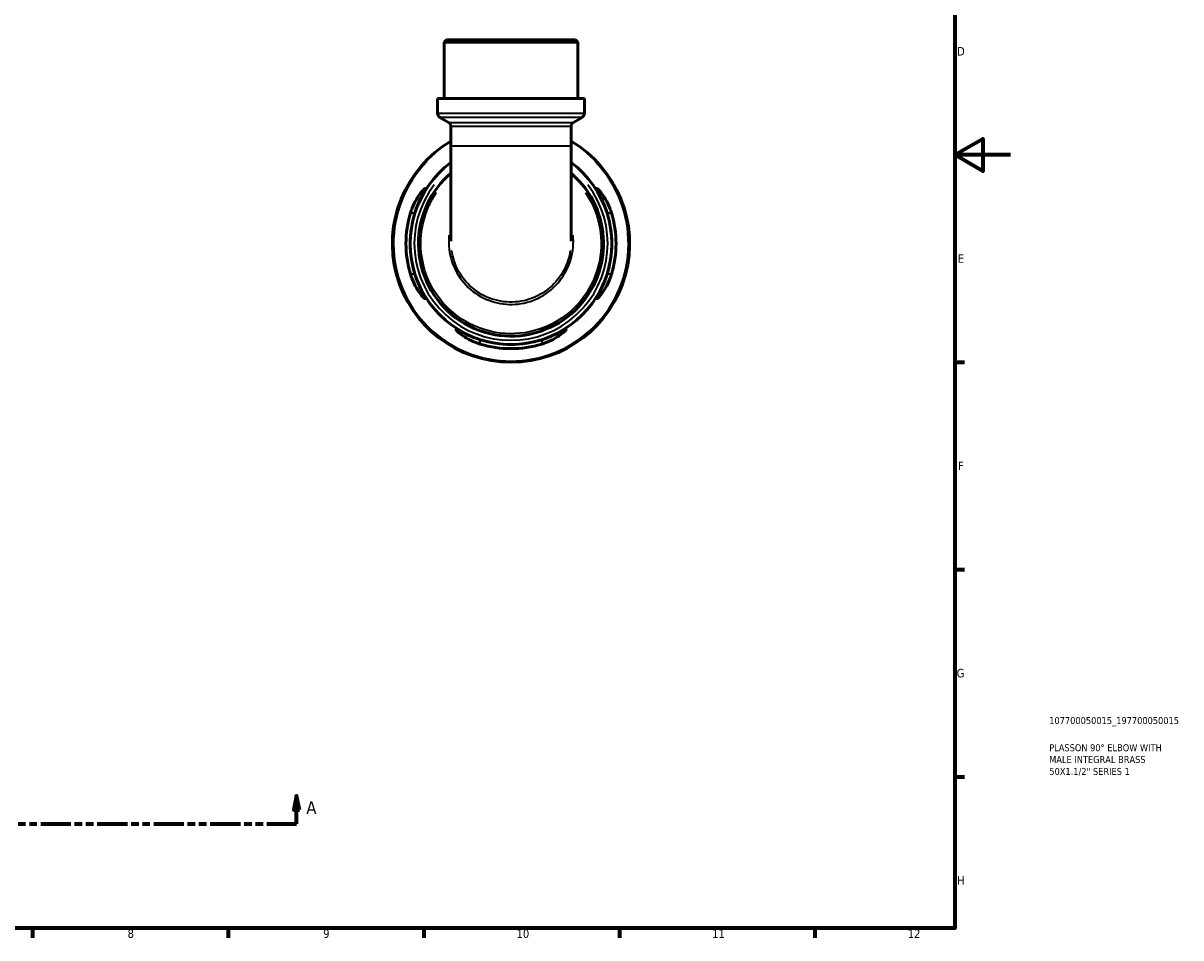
# Model space of a CAD drawing. Header units: millimetres. Extents: x 0 to 902, y -209 to 612.
# Tile 4 of 5: x 487 to 902, y 17 to 344. Entities that reach past the tile are written whole.
import ezdxf

# ---------------------------------------------------------------- set-up
doc = ezdxf.new("R2010")
doc.units = ezdxf.units.MM
doc.linetypes.add('DOUBLE_DASH_CHAIN', pattern=[1.2403, 0.6614, -0.0827, 0.1654, -0.0827, 0.1654, -0.0827])
for name, color, linetype, lineweight in [('Border (ANSI)', 7, 'Continuous', 70), ('Section Line (ANSI)', 7, 'DOUBLE_DASH_CHAIN', 70), ('Title (ISO)', 7, 'Continuous', 50), ('Visible (ANSI)', 7, 'Continuous', 50), ('Visible Narrow (ANSI)', 7, 'Continuous', 35)]:
    doc.layers.add(name, color=color, linetype=linetype, lineweight=lineweight)
doc.styles.add('Label Text (ANSI)', font='tahoma.ttf')
doc.styles.add('Note Text (ANSI)', font='tahoma.ttf')
doc.styles.add('Note Text (ISO)', font='tahoma.ttf')

# ---------------------------------------------------------------- blocks, each defined once
blk = doc.blocks.new('Borders Default Border')
at = {"layer": 'Border (ANSI)'}
for p, q in [((821, 222.75), (824.45, 222.75)), ((821, 148.5), (824.45, 148.5)), ((821, 74.25), (824.45, 74.25)), ((490.58, 20), (490.58, 16.55)), ((560.67, 20), (560.67, 16.55)), ((630.75, 20), (630.75, 16.55)), ((700.83, 20), (700.83, 16.55)), ((770.92, 20), (770.92, 16.55))]:
    blk.add_line(p, q, dxfattribs=at)
at = {"layer": 'Border (ANSI)', "flags": 128}
for points in [[(20, 20), (20, 574), (821, 574), (821, 20), (20, 20)], [(841, 297), (821, 297), (831, 302.77), (831, 291.23), (821, 297)]]:
    blk.add_lwpolyline(points, dxfattribs=at)
at = {"layer": 'Border (ANSI)', "attachment_point": 7, "style": 'Note Text (ANSI)'}
for s, insert, char_height in [('D', (821.81, 332.6), 3.05), ('E', (822.05, 258.35), 3.05), ('F', (822.14, 184.1), 3.05), ('G', (821.66, 109.79), 3.05), ('H', (821.81, 35.6), 3.05), ('8', (524.63, 16.48), 3.05), ('9', (594.7, 16.49), 3.05), ('10', (663.96, 16.49), 3.048), ('11', (734.04, 16.55), 3.048), ('12', (804.13, 16.55), 3.048)]:
    blk.add_mtext(s, dxfattribs=dict(at, insert=insert, char_height=char_height))
blk = doc.blocks.new('Title Blocks ISO')
at = {"layer": 'Title (ISO)', "color": 232, "true_color": 0xca0064, "style": 'Note Text (ISO)'}
for tag, p in [('PART_NUMBER_001', (33.84, 73.14)), ('DESCRIPTION_001', (33.84, 63.4)), ('DESCRIPTION_002', (33.84, 59.19)), ('DESCRIPTION_003', (33.88, 54.91))]:
    blk.add_attdef(tag, p, '', height=2.5, dxfattribs=at)
blk = doc.blocks.new('2dTransSection0')
at = {"layer": 'Section Line (ANSI)', "linetype": 'Continuous'}
for p, q in [((290.94, 67.4), (289.94, 62.4)), ((290.94, 62.4), (290.94, 67.4)), ((291.94, 62.4), (290.94, 67.4)), ((585.17, 67.4), (584.17, 62.4)), ((585.17, 62.4), (585.17, 67.4)), ((586.17, 62.4), (585.17, 67.4)), ((289.94, 62.4), (291.94, 62.4)), ((290.94, 57.4), (290.94, 62.4)), ((584.17, 62.4), (586.17, 62.4)), ((585.17, 57.4), (585.17, 62.4)), ((290.94, 57.4), (301.6, 57.4)), ((574.51, 57.4), (585.17, 57.4))]:
    blk.add_line(p, q, dxfattribs=at)
at = {"layer": 'Section Line (ANSI)', "linetype": 'DOUBLE_DASH_CHAIN', "ltscale": 16.330755}
blk.add_line((290.94, 57.4), (585.17, 57.4), dxfattribs=at)
at = {"layer": 'Section Line (ANSI)', "linetype": 'Continuous', "flags": 128}
for points in [[(291.94, 62.4), (290.94, 67.4), (289.94, 62.4), (291.94, 62.4)], [(586.17, 62.4), (585.17, 67.4), (584.17, 62.4), (586.17, 62.4)]]:
    blk.add_lwpolyline(points, dxfattribs=at)
at = {"layer": 'Section Line (ANSI)'}
for points in [[(291.94, 62.4), (290.94, 67.4), (289.94, 62.4), (291.94, 62.4)], [(586.17, 62.4), (585.17, 67.4), (584.17, 62.4), (586.17, 62.4)]]:
    blk.add_solid(points, dxfattribs=at)
at = {"layer": 'Section Line (ANSI)', "char_height": 4.57, "attachment_point": 7, "style": 'Label Text (ANSI)'}
for insert in [(283.58, 60.9), (588.64, 60.9)]:
    blk.add_mtext('A', dxfattribs=dict(at, insert=insert))

msp = doc.modelspace()

# ---------------------------------------------------------------- linework, layer by layer
at = {"layer": 'Visible (ANSI)'}
for p, q in [((638.948, 338.241), (638.098, 337.391)), ((685.901, 337.391), (638.098, 337.391)), ((638.098, 317.241), (638.098, 337.391)), ((638.948, 338.241), (685.051, 338.241)), ((685.051, 338.241), (685.901, 337.391)), ((685.901, 317.241), (685.901, 337.391)), ((688.291, 317.241), (635.708, 317.241)), ((635.708, 311.923), (635.708, 317.241)), ((688.291, 311.923), (688.291, 317.241)), ((639.638, 308.672), (636.558, 310.451)), ((640.488, 307.2), (640.488, 300.239)), ((683.511, 307.2), (683.511, 300.239)), ((684.361, 308.672), (687.441, 310.451)), ((640.488, 300.239), (640.488, 266.155)), ((683.511, 266.155), (683.511, 300.239))]:
    msp.add_line(p, q, dxfattribs=at)
for centre, radius, start, end in [((637.408, 311.923), 1.7, 180, 240), ((686.591, 311.923), 1.7, 300, 0), ((638.788, 307.2), 1.7, 0, 60), ((685.211, 307.2), 1.7, 120, 180), ((661.999, 265.241), 42.5, 120.40768, 59.59232), ((661.999, 265.241), 36.125, 126.54614, 53.45386), ((661.999, 265.241), 37.64, 163.00756, 196.99244), ((661.999, 265.241), 36.133, 162.27612, 197.72388), ((661.999, 265.241), 36.133, 342.27612, 17.72388), ((661.999, 265.241), 37.64, 343.00756, 16.99244), ((661.999, 265.241), 36.133, 252.27612, 287.72388), ((661.999, 265.241), 37.64, 253.00756, 286.99244)]:
    msp.add_arc(centre, radius, start, end, dxfattribs=at)
for points, knots in [([(640.488, 290.464), (636.904, 287.404), (633.98, 283.573), (629.879, 274.82), (628.801, 269.861), (628.903, 259.755), (630.177, 254.619), (634.832, 245.598), (638.144, 241.686), (646.278, 235.604), (651.14, 233.498), (660.989, 231.755), (665.944, 231.972), (675.446, 234.532), (679.968, 236.939), (687.395, 243.391), (690.342, 247.378), (694.257, 256.21), (695.234, 261.045), (695.058, 270.393), (694.032, 274.904), (690.24, 283.198), (687.455, 286.966), (683.856, 290.166), (683.684, 290.316), (683.51, 290.464)], [-7.147823, -7.147823, -7.147823, -7.147823, -6.7213081, -6.7213081, -6.2731411, -6.2731411, -5.8067861, -5.8067861, -5.3544748, -5.3544748, -4.8876304, -4.8876304, -4.4492728, -4.4492728, -3.9971305, -3.9971305, -3.5589184, -3.5589184, -3.1228606, -3.1228606, -2.7127782, -2.7127782, -2.2976062, -2.2976062, -2.2769633, -2.2769633, -2.2769633, -2.2769633]), ([(626.003, 276.241), (626.173, 276.8), (626.366, 277.352), (627.024, 279.042), (627.549, 280.115), (628.638, 282.009), (629.205, 282.835), (630.158, 284.054), (630.559, 284.49), (631.051, 284.926), (631.193, 285.011), (631.317, 284.966), (631.306, 284.85), (631.137, 284.388), (630.948, 284.002), (630.362, 282.846), (629.923, 281.997), (628.999, 280.024), (628.513, 278.887), (627.902, 277.211), (627.737, 276.728), (627.581, 276.241)], [-3.1190111, -3.1190111, -3.1190111, -3.1190111, -2.9425218, -2.9425218, -2.5658323, -2.5658323, -2.1866341, -2.1866341, -1.8519842, -1.8519842, -1.611527, -1.611527, -1.3870833, -1.3870833, -1.11061, -1.11061, -0.7372166, -0.7372166, -0.3497412, -0.3497412, -0.1958212, -0.1958212, -0.1958212, -0.1958212]), ([(696.417, 276.241), (696.269, 276.706), (696.111, 277.169), (695.528, 278.776), (695.065, 279.872), (694.149, 281.85), (693.696, 282.73), (693.084, 283.934), (692.883, 284.339), (692.697, 284.827), (692.68, 284.953), (692.789, 285.016), (692.92, 284.944), (693.371, 284.557), (693.734, 284.172), (694.686, 282.989), (695.312, 282.095), (696.455, 280.104), (696.98, 279.03), (697.636, 277.343), (697.826, 276.795), (697.996, 276.241)], [-3.0744805, -3.0744805, -3.0744805, -3.0744805, -2.9275472, -2.9275472, -2.5564656, -2.5564656, -2.1770295, -2.1770295, -1.8962541, -1.8962541, -1.6711798, -1.6711798, -1.4362173, -1.4362173, -1.1221314, -1.1221314, -0.7060755, -0.7060755, -0.3297742, -0.3297742, -0.1550611, -0.1550611, -0.1550611, -0.1550611]), ([(627.581, 254.241), (627.73, 253.776), (627.888, 253.314), (628.471, 251.706), (628.933, 250.611), (629.849, 248.632), (630.302, 247.752), (630.914, 246.548), (631.115, 246.144), (631.301, 245.656), (631.319, 245.53), (631.21, 245.466), (631.078, 245.538), (630.627, 245.925), (630.265, 246.31), (629.312, 247.493), (628.687, 248.388), (627.543, 250.379), (627.019, 251.453), (626.362, 253.14), (626.172, 253.687), (626.003, 254.241)], [-3.0744805, -3.0744805, -3.0744805, -3.0744805, -2.9275472, -2.9275472, -2.5564656, -2.5564656, -2.1770295, -2.1770295, -1.8962541, -1.8962541, -1.6711798, -1.6711798, -1.4362173, -1.4362173, -1.1221314, -1.1221314, -0.7060755, -0.7060755, -0.3297742, -0.3297742, -0.1550611, -0.1550611, -0.1550611, -0.1550611]), ([(697.996, 254.241), (697.825, 253.683), (697.633, 253.131), (696.974, 251.441), (696.449, 250.368), (695.36, 248.473), (694.793, 247.648), (693.84, 246.429), (693.44, 245.993), (692.948, 245.557), (692.805, 245.472), (692.681, 245.517), (692.692, 245.633), (692.861, 246.095), (693.051, 246.481), (693.636, 247.636), (694.076, 248.485), (694.999, 250.459), (695.485, 251.596), (696.096, 253.271), (696.262, 253.755), (696.417, 254.241)], [-3.1190111, -3.1190111, -3.1190111, -3.1190111, -2.9425218, -2.9425218, -2.5658323, -2.5658323, -2.1866341, -2.1866341, -1.8519842, -1.8519842, -1.611527, -1.611527, -1.3870833, -1.3870833, -1.11061, -1.11061, -0.7372166, -0.7372166, -0.3497412, -0.3497412, -0.1958212, -0.1958212, -0.1958212, -0.1958212]), ([(650.999, 229.245), (650.441, 229.416), (649.888, 229.608), (648.198, 230.266), (647.126, 230.791), (645.231, 231.88), (644.406, 232.447), (643.187, 233.4), (642.75, 233.801), (642.315, 234.293), (642.23, 234.435), (642.275, 234.559), (642.391, 234.548), (642.853, 234.379), (643.239, 234.19), (644.394, 233.604), (645.243, 233.165), (647.217, 232.241), (648.354, 231.755), (650.029, 231.144), (650.513, 230.979), (650.999, 230.823)], [-3.1190111, -3.1190111, -3.1190111, -3.1190111, -2.9425218, -2.9425218, -2.5658323, -2.5658323, -2.1866341, -2.1866341, -1.8519842, -1.8519842, -1.611527, -1.611527, -1.3870833, -1.3870833, -1.11061, -1.11061, -0.7372166, -0.7372166, -0.3497412, -0.3497412, -0.1958212, -0.1958212, -0.1958212, -0.1958212]), ([(672.999, 230.823), (673.464, 230.972), (673.927, 231.13), (675.534, 231.713), (676.63, 232.175), (678.608, 233.091), (679.488, 233.545), (680.692, 234.156), (681.097, 234.357), (681.585, 234.543), (681.71, 234.561), (681.774, 234.452), (681.702, 234.32), (681.315, 233.869), (680.93, 233.507), (679.747, 232.554), (678.853, 231.929), (676.862, 230.786), (675.788, 230.261), (674.101, 229.604), (673.553, 229.414), (672.999, 229.245)], [-3.0744805, -3.0744805, -3.0744805, -3.0744805, -2.9275472, -2.9275472, -2.5564656, -2.5564656, -2.1770295, -2.1770295, -1.8962541, -1.8962541, -1.6711798, -1.6711798, -1.4362173, -1.4362173, -1.1221314, -1.1221314, -0.7060755, -0.7060755, -0.3297742, -0.3297742, -0.1550611, -0.1550611, -0.1550611, -0.1550611])]:
    msp.add_open_spline(points, degree=3, knots=knots, dxfattribs=at)
at = {"layer": 'Visible Narrow (ANSI)'}
for p, q in [((636.031, 311.923), (687.967, 311.923)), ((687.128, 310.451), (636.871, 310.451)), ((639.913, 308.672), (684.085, 308.672)), ((683.246, 307.2), (640.753, 307.2)), ((640.753, 300.239), (683.246, 300.239)), ((626.082, 276.241), (627.502, 276.241)), ((696.496, 276.241), (697.917, 276.241)), ((627.502, 254.241), (626.082, 254.241)), ((697.917, 254.241), (696.496, 254.241)), ((650.999, 229.324), (650.999, 230.744)), ((672.999, 230.744), (672.999, 229.324))]:
    msp.add_line(p, q, dxfattribs=at)
for radius, start, end in [(42.073, 135.67437, 44.32563), (34.638, 142.55305, 37.44695)]:
    msp.add_arc((661.999, 265.241), radius, start, end, dxfattribs=at)
for points, knots in [([(688.655, 283.576), (689.714, 282.03), (690.64, 280.393), (693.246, 274.664), (694.241, 270.264), (694.4, 261.148), (693.444, 256.437), (689.621, 247.831), (686.748, 243.947), (679.508, 237.662), (675.101, 235.318), (665.843, 232.825), (661.015, 232.613), (651.419, 234.312), (646.681, 236.362), (638.753, 242.286), (635.524, 246.096), (630.981, 254.885), (629.734, 259.891), (629.623, 269.744), (630.667, 274.582), (633.458, 280.569), (634.341, 282.113), (635.344, 283.575)], [2.5390266, 2.5390266, 2.5390266, 2.5390266, 2.7127782, 2.7127782, 3.1228606, 3.1228606, 3.5589184, 3.5589184, 3.9971305, 3.9971305, 4.4492728, 4.4492728, 4.8876304, 4.8876304, 5.3544748, 5.3544748, 5.8067861, 5.8067861, 6.2731411, 6.2731411, 6.7213081, 6.7213081, 6.8857604, 6.8857604, 6.8857604, 6.8857604]), ([(639.757, 268.212), (639.747, 268.098), (639.738, 267.983), (639.501, 264.817), (639.874, 261.72), (641.772, 256.004), (643.26, 253.376), (647.101, 248.936), (649.438, 247.111), (654.611, 244.507), (657.441, 243.719), (663.182, 243.281), (666.091, 243.628), (671.568, 245.403), (674.133, 246.833), (678.553, 250.574), (680.4, 252.89), (683.11, 258.09), (683.955, 260.981), (684.366, 265.349), (684.367, 266.786), (684.24, 268.211)], [-1.6460439, -1.6460439, -1.6460439, -1.6460439, -1.6309094, -1.6309094, -1.2277689, -1.2277689, -0.8373667, -0.8373667, -0.4539885, -0.4539885, -0.0740514, -0.0740514, 0.3048605, 0.3048605, 0.6847805, 0.6847805, 1.0679614, 1.0679614, 1.4574689, 1.4574689, 1.6460303, 1.6460303, 1.6460303, 1.6460303]), ([(683.253, 262.749), (682.886, 260.348), (682.127, 258.009), (679.711, 253.373), (677.933, 251.142), (673.678, 247.54), (671.208, 246.163), (665.937, 244.454), (663.137, 244.12), (657.612, 244.542), (654.889, 245.301), (649.909, 247.808), (647.66, 249.565), (643.961, 253.841), (642.527, 256.373), (641.23, 260.277), (640.936, 261.505), (640.747, 262.749)], [-1.3996268, -1.3996268, -1.3996268, -1.3996268, -1.0679614, -1.0679614, -0.6847805, -0.6847805, -0.3048605, -0.3048605, 0.0740514, 0.0740514, 0.4539885, 0.4539885, 0.8373667, 0.8373667, 1.2277689, 1.2277689, 1.3996321, 1.3996321, 1.3996321, 1.3996321])]:
    msp.add_open_spline(points, degree=3, knots=knots, dxfattribs=at)

# ---------------------------------------------------------------- block references
msp.add_blockref('Borders Default Border', (0, 0))
msp.add_blockref('Title Blocks ISO', (821, 20)).add_auto_attribs({'PART_NUMBER_001': '107700050015_197700050015', 'DESCRIPTION_001': 'PLASSON 90° ELBOW WITH', 'DESCRIPTION_002': 'MALE INTEGRAL BRASS', 'DESCRIPTION_003': '50X1.1/2" SERIES 1'})
at = {"layer": 'Section Line (ANSI)'}
msp.add_blockref('2dTransSection0', (0, 0), dxfattribs=at)

doc.saveas('drawing.dxf')
